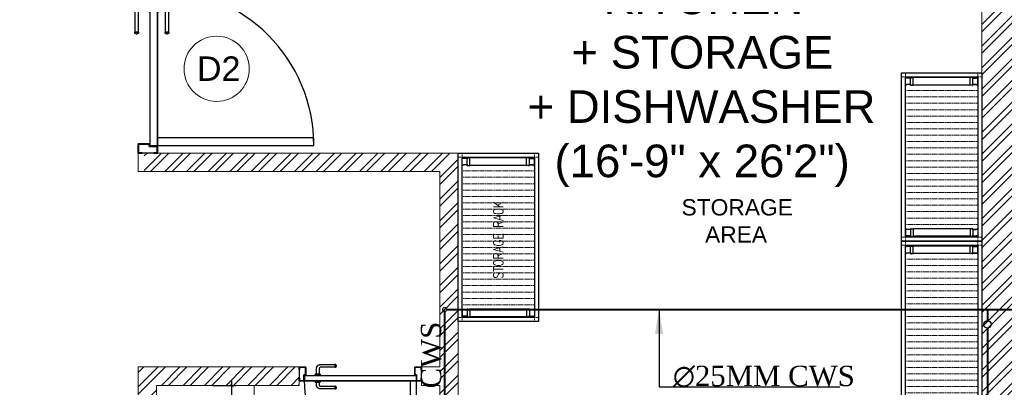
# Model space of a CAD drawing. Header units: inches. Extents: x 113025 to 158499, y 12149 to 30915.
# Tile 60 of 167: x 125153 to 125394, y 21377 to 21467. Entities that reach past the tile are written whole.
import ezdxf

# ---------------------------------------------------------------- set-up
doc = ezdxf.new("R2010")
doc.units = ezdxf.units.IN
doc.header["$MEASUREMENT"] = 0
doc.header["$PDMODE"] = 34
doc.linetypes.add('IHCL-P-MEZZANINE FLOOR PLAN$0$HIDDEN', pattern=[0.375, 0.25, -0.125])
for name, color, linetype, lineweight in [('00-GRIDTEXT', 1, 'Continuous', 13), ('EQUIPMENT', 7, 'Continuous', 25), ('KIT TEXT.', 5, 'Continuous', 5), ('PD_BRICK WALL_115', 134, 'Continuous', 30), ('PD_BRICK WALL_230', 4, 'Continuous', 50), ('PD_DOOR', 42, 'Continuous', 25), ('PD_HATCH', 45, 'Continuous', 9), ('PP-Domestic  Cold Water Supply', 5, 'Continuous', 25), ('PP-TEXT', 7, 'Continuous', 40)]:
    doc.layers.add(name, color=color, linetype=linetype, lineweight=lineweight)
for name, color, linetype in [('45', 7, 'Continuous'), ('KIT EQUIPMENT', 7, 'Continuous'), ('PD_025_TEXT', 61, 'Continuous'), ('PP--DIM', 7, 'Continuous'), ('THIET-BI', 21, 'Continuous')]:
    doc.layers.add(name, color=color, linetype=linetype)
doc.styles.add('ISO', font='isocp.shx', dxfattribs={"height": 250})
doc.styles.add('MtX_Times_New_Roman', font='times.ttf')
doc.styles.get("Standard").update_dxf_attribs({"font": 'arial.ttf', "height": 6})
doc.styles.add('style1', font='arial.ttf', dxfattribs={"height": 500})
doc.styles.add('TIMES NEW ROMAN', font='times.ttf')
doc.dimstyles.new('PP-DIM', dxfattribs={"dimtxt": 4, "dimasz": 1, "dimexe": 1, "dimexo": 1, "dimgap": 0.09, "dimtad": 0, "dimdec": 0, "dimzin": 0, "dimdsep": 46, "dimlunit": 4, "dimtxsty": 'TIMES NEW ROMAN', "dimblk": 'ARCHTICK', "dimcen": 0.09, "dimdle": 1, "dimclrd": 256, "dimclre": 256, "dimclrt": 256, "dimadec": 0, "dimazin": 0, "dimtfac": 1, "dimtdec": 4, "dimtofl": 0, "dimtmove": 1, "dimatfit": 3, "dimfxl": 1, "dimtolj": 1, "dimtzin": 0, "dimlwd": -1, "dimlwe": -1, "dimarcsym": 0})

# ---------------------------------------------------------------- blocks, each defined once
blk = doc.blocks.new('door 1')
at = {"layer": 'PD_DOOR', "color": 251}
for p, q in [((159755.9, 15337.6), (159695.9, 15337.6)), ((159695.9, 15337.6), (159695.9, 15312.6)), ((159695.9, 15312.6), (159695.9, 15337.6)), ((159695.9, 15337.6), (159755.9, 15337.6)), ((159695.9, 15212.6), (159695.9, 15337.6)), ((159697.9, 15312.6), (159697.9, 15335.6)), ((159697.9, 15335.6), (159753.9, 15335.6)), ((159753.9, 15335.6), (159697.9, 15335.6)), ((159697.9, 15335.6), (159697.9, 15312.6)), ((159753.9, 15335.6), (159753.9, 15267.6)), ((159753.9, 15267.6), (159753.9, 15335.6)), ((159755.9, 15265.6), (159755.9, 15337.6)), ((159755.9, 15337.6), (159755.9, 15265.6)), ((160472.9, 15356.5), (160472.9, 15360.1)), ((160472.9, 15360.1), (160472.9, 15356.5)), ((160602.9, 15360.1), (160472.9, 15360.1)), ((160472.9, 15360.1), (160472.9, 15359.7)), ((160472.9, 15335.1), (160472.9, 15360.1)), ((160472.9, 15359.7), (160472.9, 15335.6)), ((160472.9, 15335.1), (160472.9, 15338.8)), ((160472.9, 15338.8), (160472.9, 15335.1)), ((160472.9, 15335.6), (160472.9, 15335.1)), ((160472.9, 15335.1), (160602.9, 15335.1)), ((160615.4, 15322.6), (160615.4, 15272.6)), ((160640.4, 15272.6), (160640.4, 15322.6)), ((160795.9, 15337.6), (160735.9, 15337.6)), ((160735.9, 15337.6), (160735.9, 15265.6)), ((160735.9, 15265.6), (160735.9, 15337.6)), ((160735.9, 15337.6), (160795.9, 15337.6)), ((160737.9, 15267.6), (160737.9, 15335.6)), ((160737.9, 15335.6), (160793.9, 15335.6)), ((160793.9, 15335.6), (160737.9, 15335.6)), ((160737.9, 15335.6), (160737.9, 15267.6)), ((160793.9, 15335.6), (160793.9, 15312.6)), ((160793.9, 15312.6), (160793.9, 15335.6)), ((160795.9, 15312.6), (160795.9, 15337.6)), ((160795.9, 15337.6), (160795.9, 15312.6)), ((160795.9, 15337.6), (160795.9, 15212.6)), ((159695.9, 15312.6), (159697.9, 15312.6)), ((159697.9, 15312.6), (159695.9, 15312.6)), ((159753.9, 15267.6), (159738.9, 15267.6)), ((159738.9, 15267.6), (159738.9, 15214.6)), ((159738.9, 15214.6), (159738.9, 15267.6)), ((159738.9, 15267.6), (159753.9, 15267.6)), ((159740.9, 15212.6), (159740.9, 15265.6)), ((159740.9, 15265.6), (159755.9, 15265.6)), ((159755.9, 15265.6), (159740.9, 15265.6)), ((159740.9, 15265.6), (159740.9, 15212.6)), ((160747.9, 15262.6), (159743.9, 15262.6)), ((159743.9, 15262.6), (159743.9, 15212.6)), ((160747.9, 15262.6), (159743.9, 15262.6)), ((159743.9, 15262.6), (159743.9, 15212.6)), ((160605.4, 15272.6), (160605.4, 15262.6)), ((160622.1, 15272.6), (160605.4, 15272.6)), ((160605.4, 15272.6), (160622.1, 15272.6)), ((160650.4, 15262.6), (160605.4, 15262.6)), ((160605.4, 15262.6), (160650.4, 15262.6)), ((160640.4, 15272.6), (160615.4, 15272.6)), ((160615.4, 15272.6), (160621.7, 15272.6)), ((160617.9, 15267.6), (160617.9, 15262.6)), ((160637.9, 15267.6), (160617.9, 15267.6)), ((160617.9, 15267.6), (160637.9, 15267.6)), ((160637.9, 15262.6), (160617.9, 15262.6)), ((160617.9, 15262.6), (160637.9, 15262.6)), ((160621.7, 15272.6), (160624.7, 15272.6)), ((160624.7, 15272.6), (160627.9, 15272.6)), ((160627.9, 15272.6), (160631.2, 15272.6)), ((160627.9, 15272.6), (160650.4, 15272.6)), ((160631.2, 15272.6), (160634.2, 15272.6)), ((160650.4, 15272.6), (160633.8, 15272.6)), ((160634.2, 15272.6), (160640.4, 15272.6)), ((160637.9, 15262.6), (160637.9, 15267.6)), ((160650.4, 15262.6), (160650.4, 15272.6)), ((160735.9, 15265.6), (160750.9, 15265.6)), ((160750.9, 15265.6), (160735.9, 15265.6)), ((160752.9, 15267.6), (160737.9, 15267.6)), ((160737.9, 15267.6), (160752.9, 15267.6)), ((160747.9, 15212.6), (160747.9, 15262.6)), ((160747.9, 15262.6), (160747.9, 15212.6)), ((160750.9, 15265.6), (160750.9, 15212.6)), ((160750.9, 15212.6), (160750.9, 15265.6)), ((160752.9, 15214.6), (160752.9, 15267.6)), ((160752.9, 15267.6), (160752.9, 15214.6)), ((160793.9, 15312.6), (160795.9, 15312.6)), ((160795.9, 15312.6), (160793.9, 15312.6)), ((159697.9, 15237.6), (159695.9, 15237.6)), ((159695.9, 15237.6), (159695.9, 15212.6)), ((159695.9, 15212.6), (159695.9, 15237.6)), ((159695.9, 15237.6), (159697.9, 15237.6)), ((159695.9, 15212.6), (159740.9, 15212.6)), ((159740.9, 15212.6), (159695.9, 15212.6)), ((159695.9, 15212.6), (159743.9, 15212.6)), ((159743.9, 15212.6), (159695.9, 15212.6)), ((159697.9, 15214.6), (159697.9, 15237.6)), ((159697.9, 15237.6), (159697.9, 15214.6)), ((159738.9, 15214.6), (159697.9, 15214.6)), ((159697.9, 15214.6), (159738.9, 15214.6)), ((159793.9, 15212.6), (159743.9, 15212.6)), ((159743.9, 15212.6), (159743.9, 14208.6)), ((159743.9, 15212.6), (160747.9, 15212.6)), ((159743.9, 15212.6), (159793.9, 15212.6)), ((159743.9, 15212.6), (159793.9, 15212.6)), ((159793.9, 15212.6), (159743.9, 15212.6)), ((159793.9, 14208.6), (159793.9, 15212.6)), ((159793.9, 15212.6), (160747.9, 15212.6)), ((159793.9, 15212.6), (160747.9, 15212.6)), ((160747.9, 15212.6), (159793.9, 15212.6)), ((160605.4, 15212.6), (160605.4, 15202.6)), ((160605.4, 15212.6), (160650.4, 15212.6)), ((160639.2, 15212.6), (160605.4, 15212.6)), ((160605.4, 15202.6), (160650.4, 15202.6)), ((160650.4, 15202.6), (160605.4, 15202.6)), ((160615.4, 15202.6), (160615.4, 15177.6)), ((160615.4, 15202.6), (160640.4, 15202.6)), ((160640.4, 15202.6), (160615.4, 15202.6)), ((160617.9, 15212.6), (160617.9, 15207.6)), ((160617.9, 15212.6), (160637.9, 15212.6)), ((160618.3, 15212.6), (160617.9, 15212.6)), ((160617.9, 15207.6), (160637.9, 15207.6)), ((160637.9, 15207.6), (160617.9, 15207.6)), ((160637.9, 15212.6), (160618.3, 15212.6)), ((160637.9, 15207.6), (160637.9, 15212.6)), ((160650.4, 15212.6), (160639.2, 15212.6)), ((160640.4, 15177.6), (160640.4, 15202.6)), ((160650.4, 15202.6), (160650.4, 15212.6)), ((160747.9, 15212.6), (160795.9, 15212.6)), ((160795.9, 15212.6), (160747.9, 15212.6)), ((160750.9, 15212.6), (160795.9, 15212.6)), ((160795.9, 15212.6), (160750.9, 15212.6)), ((160793.9, 15214.6), (160752.9, 15214.6)), ((160752.9, 15214.6), (160793.9, 15214.6)), ((160795.9, 15237.6), (160793.9, 15237.6)), ((160793.9, 15237.6), (160793.9, 15214.6)), ((160793.9, 15214.6), (160793.9, 15237.6)), ((160793.9, 15237.6), (160795.9, 15237.6)), ((160795.9, 15212.6), (160795.9, 15237.6)), ((160795.9, 15237.6), (160795.9, 15212.6)), ((160472.9, 15165.1), (160472.9, 15161.5)), ((160472.9, 15161.5), (160472.9, 15165.1)), ((160602.9, 15165.1), (160472.9, 15165.1)), ((160472.9, 15165.1), (160472.9, 15164.7)), ((160472.9, 15140.1), (160472.9, 15165.1)), ((160472.9, 15164.7), (160472.9, 15140.6)), ((160472.9, 15143.8), (160472.9, 15140.1)), ((160472.9, 15140.1), (160472.9, 15143.8)), ((160472.9, 15140.6), (160472.9, 15140.1)), ((160472.9, 15140.1), (160602.9, 15140.1)), ((159743.9, 14208.6), (159793.9, 14208.6))]:
    blk.add_line(p, q, dxfattribs=at)
at = {"layer": 'PD_DOOR', "color": 251, "flags": 128}
for points in [[(160460.4, 15347.6), (160460.5, 15348.1), (160460.5, 15348.6), (160460.5, 15349.1), (160460.6, 15349.6), (160460.7, 15350.1), (160460.8, 15350.6), (160460.9, 15351.1), (160461.1, 15351.6), (160461.2, 15352), (160461.4, 15352.5), (160461.6, 15353), (160461.9, 15353.4), (160462.1, 15353.9), (160462.4, 15354.3), (160462.6, 15354.7), (160462.9, 15355.1), (160463.2, 15355.5), (160463.5, 15355.9), (160463.9, 15356.3), (160464.2, 15356.6), (160464.6, 15357), (160465, 15357.3), (160465.4, 15357.6), (160465.8, 15357.9), (160466.2, 15358.2), (160466.6, 15358.4), (160467, 15358.7), (160467.5, 15358.9), (160467.9, 15359.1), (160468.4, 15359.3), (160468.9, 15359.5), (160469.4, 15359.6), (160469.8, 15359.8), (160470.3, 15359.9), (160470.8, 15360), (160471.3, 15360), (160471.8, 15360.1), (160472.3, 15360.1), (160472.8, 15360.1), (160472.9, 15360.1)], [(160472.9, 15335.1), (160472.4, 15335.2), (160471.9, 15335.2), (160471.4, 15335.2), (160470.9, 15335.3), (160470.5, 15335.4), (160470, 15335.5), (160469.5, 15335.6), (160469, 15335.8), (160468.5, 15335.9), (160468.1, 15336.1), (160467.6, 15336.3), (160467.2, 15336.6), (160466.7, 15336.8), (160466.3, 15337.1), (160465.9, 15337.3), (160465.5, 15337.6), (160465.1, 15337.9), (160464.7, 15338.2), (160464.3, 15338.6), (160464, 15338.9), (160463.6, 15339.3), (160463.3, 15339.7), (160463, 15340.1), (160462.7, 15340.5), (160462.4, 15340.9), (160462.2, 15341.3), (160461.9, 15341.8), (160461.7, 15342.2), (160461.5, 15342.7), (160461.3, 15343.1), (160461.1, 15343.6), (160461, 15344.1), (160460.8, 15344.5), (160460.7, 15345), (160460.6, 15345.5), (160460.5, 15346), (160460.5, 15346.5), (160460.5, 15347), (160460.4, 15347.5), (160460.4, 15347.6)], [(160640.4, 15322.6), (160640.4, 15324.1), (160640.3, 15325.6), (160640.2, 15327.1), (160640, 15328.6), (160639.7, 15330.1), (160639.4, 15331.6), (160639, 15333), (160638.5, 15334.4), (160638, 15335.9), (160637.5, 15337.2), (160636.9, 15338.6), (160636.2, 15340), (160635.5, 15341.3), (160634.7, 15342.6), (160633.9, 15343.8), (160633, 15345), (160632.1, 15346.2), (160631.1, 15347.4), (160630.1, 15348.5), (160629.1, 15349.5), (160628, 15350.6), (160626.8, 15351.5), (160625.7, 15352.5), (160624.4, 15353.4), (160623.2, 15354.2), (160621.9, 15355), (160620.6, 15355.7), (160619.3, 15356.4), (160617.9, 15357), (160616.5, 15357.6), (160615.1, 15358.1), (160613.7, 15358.6), (160612.2, 15359), (160610.8, 15359.3), (160609.3, 15359.6), (160607.8, 15359.8), (160606.3, 15360), (160604.8, 15360.1), (160603.3, 15360.1), (160602.9, 15360.1)], [(160602.9, 15335.1), (160603.4, 15335.1), (160603.9, 15335.1), (160604.4, 15335.1), (160604.9, 15335), (160605.4, 15334.9), (160605.9, 15334.8), (160606.4, 15334.7), (160606.9, 15334.5), (160607.3, 15334.3), (160607.8, 15334.2), (160608.3, 15334), (160608.7, 15333.7), (160609.2, 15333.5), (160609.6, 15333.2), (160610, 15333), (160610.4, 15332.7), (160610.8, 15332.4), (160611.2, 15332), (160611.6, 15331.7), (160611.9, 15331.4), (160612.2, 15331), (160612.6, 15330.6), (160612.9, 15330.2), (160613.2, 15329.8), (160613.5, 15329.4), (160613.7, 15329), (160614, 15328.5), (160614.2, 15328.1), (160614.4, 15327.6), (160614.6, 15327.2), (160614.8, 15326.7), (160614.9, 15326.2), (160615.1, 15325.7), (160615.2, 15325.3), (160615.3, 15324.8), (160615.3, 15324.3), (160615.4, 15323.8), (160615.4, 15323.3), (160615.4, 15322.8), (160615.4, 15322.6)], [(160460.4, 15152.6), (160460.5, 15153.1), (160460.5, 15153.6), (160460.5, 15154.1), (160460.6, 15154.6), (160460.7, 15155.1), (160460.8, 15155.6), (160460.9, 15156.1), (160461.1, 15156.6), (160461.2, 15157), (160461.4, 15157.5), (160461.6, 15158), (160461.9, 15158.4), (160462.1, 15158.9), (160462.4, 15159.3), (160462.6, 15159.7), (160462.9, 15160.1), (160463.2, 15160.5), (160463.5, 15160.9), (160463.9, 15161.3), (160464.2, 15161.6), (160464.6, 15162), (160465, 15162.3), (160465.4, 15162.6), (160465.8, 15162.9), (160466.2, 15163.2), (160466.6, 15163.4), (160467, 15163.7), (160467.5, 15163.9), (160467.9, 15164.1), (160468.4, 15164.3), (160468.9, 15164.5), (160469.4, 15164.6), (160469.8, 15164.8), (160470.3, 15164.9), (160470.8, 15165), (160471.3, 15165), (160471.8, 15165.1), (160472.3, 15165.1), (160472.8, 15165.1), (160472.9, 15165.1)], [(160472.9, 15140.1), (160472.4, 15140.2), (160471.9, 15140.2), (160471.4, 15140.2), (160470.9, 15140.3), (160470.5, 15140.4), (160470, 15140.5), (160469.5, 15140.6), (160469, 15140.8), (160468.5, 15140.9), (160468.1, 15141.1), (160467.6, 15141.3), (160467.2, 15141.6), (160466.7, 15141.8), (160466.3, 15142.1), (160465.9, 15142.3), (160465.5, 15142.6), (160465.1, 15142.9), (160464.7, 15143.2), (160464.3, 15143.6), (160464, 15143.9), (160463.6, 15144.3), (160463.3, 15144.7), (160463, 15145.1), (160462.7, 15145.5), (160462.4, 15145.9), (160462.2, 15146.3), (160461.9, 15146.8), (160461.7, 15147.2), (160461.5, 15147.7), (160461.3, 15148.1), (160461.1, 15148.6), (160461, 15149.1), (160460.8, 15149.5), (160460.7, 15150), (160460.6, 15150.5), (160460.5, 15151), (160460.5, 15151.5), (160460.5, 15152), (160460.4, 15152.5), (160460.4, 15152.6)], [(160602.9, 15140.1), (160604.4, 15140.2), (160605.9, 15140.3), (160607.4, 15140.4), (160608.9, 15140.6), (160610.4, 15140.9), (160611.9, 15141.2), (160613.3, 15141.6), (160614.7, 15142), (160616.2, 15142.5), (160617.5, 15143.1), (160618.9, 15143.7), (160620.3, 15144.4), (160621.6, 15145.1), (160622.9, 15145.9), (160624.1, 15146.7), (160625.3, 15147.6), (160626.5, 15148.5), (160627.7, 15149.5), (160628.8, 15150.5), (160629.8, 15151.5), (160630.9, 15152.6), (160631.8, 15153.8), (160632.8, 15154.9), (160633.7, 15156.1), (160634.5, 15157.4), (160635.3, 15158.7), (160636, 15160), (160636.7, 15161.3), (160637.3, 15162.7), (160637.9, 15164.1), (160638.4, 15165.5), (160638.9, 15166.9), (160639.3, 15168.3), (160639.6, 15169.8), (160639.9, 15171.3), (160640.1, 15172.8), (160640.3, 15174.2), (160640.4, 15175.7), (160640.4, 15177.2), (160640.4, 15177.6)], [(160615.4, 15177.6), (160615.4, 15177.1), (160615.4, 15176.6), (160615.4, 15176.1), (160615.3, 15175.7), (160615.2, 15175.2), (160615.1, 15174.7), (160615, 15174.2), (160614.8, 15173.7), (160614.6, 15173.2), (160614.5, 15172.8), (160614.3, 15172.3), (160614, 15171.9), (160613.8, 15171.4), (160613.5, 15171), (160613.3, 15170.6), (160613, 15170.2), (160612.7, 15169.8), (160612.3, 15169.4), (160612, 15169), (160611.7, 15168.7), (160611.3, 15168.3), (160610.9, 15168), (160610.5, 15167.7), (160610.1, 15167.4), (160609.7, 15167.1), (160609.3, 15166.9), (160608.8, 15166.6), (160608.4, 15166.4), (160607.9, 15166.2), (160607.5, 15166), (160607, 15165.8), (160606.5, 15165.7), (160606, 15165.5), (160605.6, 15165.4), (160605.1, 15165.3), (160604.6, 15165.3), (160604.1, 15165.2), (160603.6, 15165.2), (160603.1, 15165.1), (160602.9, 15165.1)]]:
    blk.add_lwpolyline(points, dxfattribs=at)
at = {"layer": 'PD_DOOR', "color": 251}
blk.add_arc((159743.9, 15212.6), 1004, 270, 0, dxfattribs=at)
blk = doc.blocks.new('DOOR1')
at = {"color": 251, "xscale": 0.03818181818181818, "yscale": 0.03818181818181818, "zscale": 0.03818181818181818, "rotation": 90}
blk.add_blockref('door 1', (-2370.94, -8406.75), dxfattribs=at)
blk = doc.blocks.new('sesrgg')
at = {"layer": 'EQUIPMENT', "color": 251, "linetype": 'Continuous'}
for p, q in [((1788352.5, 614303.9), (1788353.7, 614303.2)), ((1788400.4, 614306.9), (1788353.3, 614306.9)), ((1788356.8, 614280.4), (1788356.8, 614297.9)), ((1788393, 614276.5), (1788360.6, 614276.5)), ((1788396.9, 614280.4), (1788396.9, 614297.9)), ((1788396.9, 614280.4), (1788396.9, 614297.9)), ((1788399.9, 614303.2), (1788401.1, 614303.9)), ((1788399.9, 614303.2), (1788401.2, 614303.9)), ((1788402, 614305.2), (1788402, 614305.3)), ((1789294.6, 614305.2), (1789294.6, 614305.3)), ((1789296.7, 614303.2), (1789295.4, 614303.9)), ((1789296.7, 614303.2), (1789295.4, 614303.9)), ((1789296.2, 614306.9), (1789343.3, 614306.9)), ((1789299.7, 614280.4), (1789299.7, 614297.9)), ((1789299.7, 614280.4), (1789299.7, 614297.9)), ((1789303.6, 614276.5), (1789335.9, 614276.5)), ((1789339.8, 614280.4), (1789339.8, 614297.9)), ((1789344.1, 614303.9), (1789342.9, 614303.2)), ((1788352.5, 614274.4), (1788353.7, 614275.1)), ((1788353.2, 614271.4), (1788353.2, 614259.3)), ((1788399.9, 614258.8), (1788353.7, 614258.8)), ((1788353.8, 613904.2), (1788353.7, 614258.8)), ((1788355.4, 614273.5), (1788354.7, 614272.2)), ((1788399, 614272.2), (1788398.3, 614273.5)), ((1788399.9, 614275.1), (1788401.1, 614274.4)), ((1788399.9, 614275.1), (1788401.2, 614274.4)), ((1788400, 613904.7), (1788399.9, 614258.8)), ((1788400.4, 614271.4), (1788400.4, 614259.3)), ((1788402, 614273), (1788402, 614273)), ((1789294.6, 614273), (1789294.6, 614273)), ((1789296.7, 614275.1), (1789295.4, 614274.4)), ((1789296.7, 614275.1), (1789295.4, 614274.4)), ((1789296.2, 614271.4), (1789296.2, 614259.3)), ((1789296.6, 613904.7), (1789296.7, 614258.8)), ((1789296.7, 614258.8), (1789342.9, 614258.8)), ((1789297.6, 614272.2), (1789298.3, 614273.5)), ((1789341.2, 614273.5), (1789341.9, 614272.2)), ((1789342.8, 613904.2), (1789342.9, 614258.8)), ((1789344.1, 614274.4), (1789342.9, 614275.1)), ((1789343.4, 614271.4), (1789343.4, 614259.3)), ((1788352.6, 613889.1), (1788353.8, 613888.4)), ((1788352.6, 613859.6), (1788353.8, 613860.3)), ((1788353.3, 613892), (1788353.3, 613904.2)), ((1788400.4, 613856.6), (1788353.4, 613856.6)), ((1788400, 613904.7), (1788353.8, 613904.7)), ((1788355.5, 613890), (1788354.8, 613891.2)), ((1788356.9, 613883.1), (1788356.9, 613865.6)), ((1788393.1, 613887), (1788360.7, 613887)), ((1788397, 613883.2), (1788397, 613865.7)), ((1788397, 613865.6), (1788397, 613883.1)), ((1788398.3, 613890), (1788399.1, 613891.2)), ((1788400, 613888.3), (1788401.2, 613889.1)), ((1788401.2, 613889.1), (1788400, 613888.4)), ((1788400, 613860.3), (1788401.2, 613859.6)), ((1788401.2, 613859.6), (1788400, 613860.3)), ((1788400.5, 613892), (1788400.5, 613904.2)), ((1788402, 613890.4), (1788402, 613890.5)), ((1788402, 613858.2), (1788402, 613858.2)), ((1789294.5, 613890.4), (1789294.5, 613890.5)), ((1789294.5, 613858.2), (1789294.5, 613858.2)), ((1789296.6, 613888.3), (1789295.3, 613889.1)), ((1789295.3, 613889.1), (1789296.6, 613888.4)), ((1789296.6, 613860.3), (1789295.3, 613859.6)), ((1789295.3, 613859.6), (1789296.6, 613860.3)), ((1789296.1, 613892), (1789296.1, 613904.2)), ((1789296.1, 613856.6), (1789343.2, 613856.6)), ((1789296.6, 613904.7), (1789342.8, 613904.7)), ((1789298.2, 613890), (1789297.5, 613891.2)), ((1789299.6, 613883.2), (1789299.6, 613865.7)), ((1789299.6, 613865.6), (1789299.6, 613883.1)), ((1789303.5, 613887), (1789335.8, 613887)), ((1789339.7, 613883.1), (1789339.7, 613865.6)), ((1789341.1, 613890), (1789341.8, 613891.2)), ((1789344, 613889.1), (1789342.8, 613888.4)), ((1789344, 613859.6), (1789342.8, 613860.3)), ((1789343.3, 613892), (1789343.3, 613904.2))]:
    blk.add_line(p, q, dxfattribs=at)
at = {"layer": 'EQUIPMENT', "color": 251, "linetype": 'IHCL-P-MEZZANINE FLOOR PLAN$0$HIDDEN', "lineweight": 9}
for p, q in [((1788428, 613856.6), (1788428, 614306.9)), ((1788467.7, 613856.6), (1788467.7, 614306.9)), ((1788507.4, 613856.6), (1788507.4, 614306.9)), ((1788547.1, 613856.6), (1788547.1, 614306.9)), ((1788586.8, 613856.6), (1788586.8, 614306.9)), ((1788586.8, 613856.6), (1788586.8, 614306.9)), ((1788626.6, 613856.6), (1788626.6, 614306.9)), ((1788666.3, 613856.6), (1788666.3, 614306.9)), ((1788706, 613856.6), (1788706, 614306.9)), ((1788706, 613856.6), (1788706, 614306.9)), ((1788745.7, 613856.6), (1788745.7, 614306.9)), ((1788785.4, 613856.6), (1788785.4, 614306.9)), ((1788825.1, 613856.6), (1788825.1, 614306.9)), ((1788864.9, 613856.6), (1788864.9, 614306.9)), ((1788904.6, 613856.6), (1788904.6, 614306.9)), ((1788944.3, 613856.6), (1788944.3, 614306.9)), ((1788984, 613856.6), (1788984, 614306.9)), ((1789023.7, 613856.6), (1789023.7, 614306.9)), ((1789063.5, 613856.6), (1789063.5, 614306.9)), ((1789103.2, 613856.6), (1789103.2, 614306.9)), ((1789142.9, 613856.6), (1789142.9, 614306.9)), ((1789182.6, 613856.6), (1789182.6, 614306.9)), ((1789222.3, 613856.6), (1789222.3, 614306.9)), ((1789262.1, 613856.6), (1789262.1, 614306.9))]:
    blk.add_line(p, q, dxfattribs=at)
for points in [[(1788348.4, 614306.9), (1788348.4, 614332.1), (1788323.1, 614332.1), (1788323.1, 614306.9)], [(1789348.2, 614306.9), (1789348.2, 614332.1), (1789373.5, 614332.1), (1789373.5, 614306.9)], [(1788348.4, 613856.6), (1788348.4, 613831.3), (1788323.1, 613831.3), (1788323.1, 613856.6)], [(1789348.2, 613856.6), (1789348.2, 613831.3), (1789373.5, 613831.3), (1789373.5, 613856.6)]]:
    blk.add_lwpolyline(points, close=True, dxfattribs=at)
at = {"layer": 'EQUIPMENT', "color": 251, "linetype": 'Continuous'}
for centre, radius, start, end in [((1788353.3, 614305.3), 1.6, 89.991, 239.97), ((1788350.7, 614297.9), 6.07, 359.982, 59.988), ((1788350.7, 614280.4), 6.07, 299.976, 359.982), ((1788360.7, 614270.4), 6.07, 89.991, 149.997), ((1788393, 614270.4), 6.07, 29.985, 89.991), ((1788403, 614297.9), 6.07, 119.991, 179.997), ((1788403, 614297.9), 6.07, 119.994, 180), ((1788403, 614280.4), 6.07, 179.991, 239.997), ((1788403, 614280.4), 6.07, 180, 239.97), ((1788400.4, 614305.3), 1.6, 299.976, 89.991), ((1788400.3, 614305.2), 1.6, 299.973, 359.979), ((1789296.2, 614305.3), 1.6, 90.009, 240.024), ((1789296.2, 614305.2), 1.6, 180.021, 240.027), ((1789293.6, 614297.9), 6.07, 0.003, 60.009), ((1789293.6, 614297.9), 6.07, 0, 60.006), ((1789293.6, 614280.4), 6.07, 300.003, 0.009), ((1789293.6, 614280.4), 6.07, 300.03, 0), ((1789303.6, 614270.4), 6.07, 90.009, 150.015), ((1789335.9, 614270.4), 6.07, 30.003, 90.009), ((1789345.9, 614297.9), 6.07, 120.012, 180.018), ((1789345.9, 614280.4), 6.07, 180.018, 240.024), ((1789343.3, 614305.3), 1.6, 300.03, 90.009), ((1788353.3, 614273), 1.6, 119.994, 329.979), ((1788353.7, 614259.3), 0.506, 180, 269.973), ((1788400.4, 614273), 1.6, 209.967, 59.988), ((1788399.9, 614259.3), 0.506, 269.973, 359.982), ((1788400.3, 614273), 1.6, 359.967, 59.973), ((1789296.2, 614273), 1.6, 120.027, 180.033), ((1789296.2, 614273), 1.6, 120.012, 330.033), ((1789296.7, 614259.3), 0.506, 180.018, 270.027), ((1789343.3, 614273), 1.6, 210.021, 60.006), ((1789342.9, 614259.3), 0.506, 270.027, 0), ((1788353.4, 613890.4), 1.6, 29.985, 239.97), ((1788353.4, 613858.2), 1.6, 119.994, 269.973), ((1788353.8, 613904.2), 0.506, 89.991, 180), ((1788350.8, 613883.1), 6.07, 359.982, 59.988), ((1788350.8, 613865.6), 6.07, 299.976, 359.982), ((1788360.7, 613893.1), 6.07, 209.967, 269.973), ((1788393.1, 613893.1), 6.07, 269.973, 329.979), ((1788403.1, 613883.1), 6.07, 119.994, 180), ((1788403.1, 613883.1), 6.07, 119.991, 179.997), ((1788403.1, 613865.6), 6.07, 179.991, 239.997), ((1788403.1, 613865.6), 6.07, 180, 239.97), ((1788400.4, 613890.4), 1.6, 299.976, 149.997), ((1788400, 613904.2), 0.506, 359.982, 89.991), ((1788400.4, 613858.2), 1.6, 269.973, 59.988), ((1788400.4, 613890.4), 1.6, 299.973, 359.979), ((1788400.4, 613858.2), 1.6, 359.967, 59.973), ((1789296.1, 613890.4), 1.6, 30.003, 240.024), ((1789296.1, 613890.4), 1.6, 180.021, 240.027), ((1789296.1, 613858.2), 1.6, 120.027, 180.033), ((1789296.1, 613858.2), 1.6, 120.012, 270.027), ((1789296.6, 613904.2), 0.506, 90.009, 180.018), ((1789293.5, 613883.1), 6.07, 0, 60.006), ((1789293.5, 613883.1), 6.07, 0.003, 60.009), ((1789293.5, 613865.6), 6.07, 300.003, 0.009), ((1789293.5, 613865.6), 6.07, 300.03, 0), ((1789303.5, 613893.1), 6.07, 210.021, 270.027), ((1789335.8, 613893.1), 6.07, 270.027, 330.033), ((1789345.8, 613883.1), 6.07, 120.012, 180.018), ((1789345.8, 613865.6), 6.07, 180.018, 240.024), ((1789343.2, 613890.4), 1.6, 300.03, 150.015), ((1789342.8, 613904.2), 0.506, 0, 90.009), ((1789343.2, 613858.2), 1.6, 270.027, 60.006)]:
    blk.add_arc(centre, radius, start, end, dxfattribs=at)
at = {"layer": 'KIT EQUIPMENT', "color": 251}
for points in [[(1789373.5, 614332.1), (1789373.5, 613831.3), (1788323.1, 613831.3), (1788323.1, 614332.1)], [(1789348.2, 614306.9), (1789348.2, 613856.6), (1788348.4, 613856.6), (1788348.4, 614306.9)]]:
    blk.add_lwpolyline(points, close=True, dxfattribs=at)
blk = doc.blocks.new('A$C6E471120')
at = {"layer": 'EQUIPMENT', "color": 251, "rotation": 90}
for p in [(613831.3, -1792911.3), (611068.2, -1793412.1), (613831.3, -1793961.7)]:
    blk.add_blockref('sesrgg', p, dxfattribs=at)
at = {"layer": 'KIT TEXT.', "color": 251, "insert": (-2983, -4820.8, 488.6), "char_height": 60.175, "width": 1100.284, "attachment_point": 7, "rotation": 90, "style": 'ISO'}
blk.add_mtext('{\\Fromans|c0;\\W0.8;STORAGE RACK}', dxfattribs=at)
at = {"layer": 'PD_025_TEXT', "color": 251, "insert": (-2045.9, -4326), "char_height": 101.6, "width": 1029.058, "attachment_point": 1, "style": 'style1'}
blk.add_mtext('\\pi174.52;STORAGE \\P\\pi321.17;AREA', dxfattribs=at)
blk = doc.blocks.new('FIRST FLOOR PLAN 0')
at = {"layer": 'PD_HATCH', "lineweight": 5}
h = blk.add_hatch(dxfattribs=at)
h.set_pattern_fill('ANSI32', color=251, scale=10)
h.set_pattern_definition([(45, (-550.7706, -242.3818), (-2.65165, 2.65165), []), (45, (-549.0028, -242.3818), (-2.65165, 2.65165), [])])
h.paths.add_polyline_path([(-540, -240.3), (-583.25, -240.3), (-583.25, -244.8), (-540, -244.8)])
h.paths.add_polyline_path([(-625.25, -240.3), (-668.5, -240.3), (-668.5, -244.8), (-625.25, -244.8)], flags=17)
h.paths.add_polyline_path([(-540, -323.5), (-540, -328), (-378, -328), (-378, -323.5), (-531, -323.5), (-531, -234), (-471, -234), (-471, -258), (-466.5, -258), (-466.5, -234), (-387, -234), (-387, -262), (-382.5, -262), (-382.5, -103), (-378, -103), (-378, -98.5), (-387, -98.5), (-387, -225), (-531, -225), (-531, -9), (-540, -9)])
h.paths.add_polyline_path([(-595.5, -332.94), (-591, -332.94), (-591, -328), (-582, -328), (-582, -323.5), (-668.5, -323.5), (-668.5, -168), (-745.5, -168), (-745.5, -172.5), (-673, -172.5), (-673, -323.5), (-729, -323.5), (-729, -328), (-595.5, -328)])
h = blk.add_hatch(dxfattribs=at)
h.set_pattern_fill('ANSI32', color=251, scale=10)
h.set_pattern_definition([(45, (-134142.243, -19588.7534), (-2.65165043, 2.65165043), []), (45, (-134140.475, -19588.7534), (-2.65165043, 2.65165043), [])])
h.paths.add_polyline_path([(-707.5, -220.5), (-747, -220.5), (-747, -310), (-742.5, -310), (-742.5, -225), (-707.5, -225)])
at = {"layer": 'PD_BRICK WALL_115', "color": 251, "lineweight": 5}
for p, q in [((-747, -220.5), (-747, -310)), ((-747, -220.5), (-707.5, -220.5)), ((-742.5, -225), (-742.5, -310)), ((-742.5, -225), (-707.5, -225))]:
    blk.add_line(p, q, dxfattribs=at)
for points in [[(-378, -323.5), (-531, -323.5), (-531, -234), (-471, -234), (-471, -258), (-466.5, -258), (-466.5, -234), (-387, -234), (-387, -262), (-382.5, -262), (-382.5, -103), (-378, -103), (-378, -98.5), (-387, -98.5), (-387, -225), (-531, -225), (-531, -9), (-540, -9), (-540, -323.5), (-540, -323.5)], [(-673, -323.5), (-673, -225), (-677.5, -225), (-677.5, -220.5), (-673, -220.5), (-673, -220.5), (-673, -220.5), (-673, -219.5), (-673, -219.5), (-673, -172.5), (-741, -172.5), (-741, -172.5), (-741, -172.5), (-741, -172.5), (-747, -172.5), (-747, -168), (-668.5, -168), (-668.5, -323.5)]]:
    blk.add_lwpolyline(points, dxfattribs=at)
at = {"layer": 'PD_BRICK WALL_230', "color": 251, "lineweight": 5}
blk.add_line((-707.5, -220.5), (-707.5, -225), dxfattribs=at)
at = {"layer": 'PD_DOOR', "color": 251, "lineweight": 5}
blk.add_circle((-727.74, -147.32), 8, dxfattribs=at)
at = {"layer": 'THIET-BI', "color": 251, "lineweight": 5}
blk.add_line((-718.5, -225), (-718.5, -261), dxfattribs=at)
at = {"layer": '00-GRIDTEXT', "color": 251, "xscale": 0.03937007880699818, "yscale": 0.03937007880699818, "zscale": 0.03937007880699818}
blk.add_blockref('A$C6E471120', (-540, -9), dxfattribs=at)
at = {"layer": 'PD_DOOR', "color": 251, "ltscale": 25}
blk.add_blockref('DOOR1', (2209.56, 2141.27), dxfattribs=at)
at = {"layer": 'PD_DOOR', "color": 251, "ltscale": 25, "xscale": -0.7142857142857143, "yscale": 0.7142857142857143, "zscale": 0.7142857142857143, "rotation": 89.99999999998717}
blk.add_blockref('DOOR1', (-2326.98, -2332.33), dxfattribs=at)
at = {"layer": 'PD_025_TEXT', "color": 251, "insert": (-673.4, -125.92), "char_height": 8, "width": 128.4952, "attachment_point": 1, "style": 'style1'}
blk.add_mtext('\\pi40.589;KITCHEN \\P\\pi32.72;+ STORAGE\\P\\pi21.937;+ DISHWASHER\\P\\pi28.559;(16\'-9" x 26\'2")', dxfattribs=at)
at = {"layer": 'PD_DOOR', "color": 251, "insert": (-732.6, -144.29), "char_height": 6, "width": 47.1418, "attachment_point": 1}
blk.add_mtext('D2', dxfattribs=at)
blk = doc.blocks.new('_ArchTick')
at = {"color": 0, "linetype": 'ByBlock', "const_width": 0.15}
blk.add_lwpolyline([(-0.5, -0.5), (0.5, 0.5)], dxfattribs=at)
blk = doc.blocks.new('*D693')
at = {"layer": 'Defpoints', "color": 0, "transparency": 16777216}
for p in [(125199.05, 21377.6), (125204.71, 21377.6), (125199.05, 21359.6)]:
    blk.add_point(p, dxfattribs=at)
at = {"layer": 'PP--DIM', "ltscale": 12, "transparency": 16777216}
for p, q in [((125200.05, 21377.6), (125205.71, 21377.6)), ((125204.71, 21378.6), (125204.71, 21373.83)), ((125204.71, 21358.6), (125204.71, 21363.38)), ((125200.05, 21359.6), (125205.71, 21359.6))]:
    blk.add_line(p, q, dxfattribs=at)
at = {"layer": 'PP--DIM', "transparency": 16777216}
for p, rotation in [((125204.71, 21377.6), 90), ((125204.71, 21359.6), 270)]:
    blk.add_blockref('_ArchTick', p, dxfattribs=dict(at, rotation=rotation))
at = {"layer": 'PP--DIM', "transparency": 16777216, "insert": (125204.71, 21368.6), "char_height": 4, "attachment_point": 5, "rotation": 90, "style": 'TIMES NEW ROMAN'}
blk.add_mtext('\\A1;1\'-6"', dxfattribs=at)

msp = doc.modelspace()

# ---------------------------------------------------------------- linework, layer by layer
at = {"layer": 'PP-Domestic  Cold Water Supply'}
for points in [[(125399.87, 21396.2, 0.5, 0.5, 0), (125257.55, 21396.2, 0.5, 0.5, 0)], [(125257.05, 21395.7, 0.5, 0.5, 0), (125257.05, 21318.36, 0.5, 0.5, 0)], [(125390.23, 21391.64, 0.5, 0.5, 0), (125390.23, 21305.35, 0.5, 0.5, 0), (125397.82, 21305.35, 0.5, 0.5, 0)]]:
    msp.add_lwpolyline(points, format="xyseb", dxfattribs=at)
at = {"layer": 'PP-Domestic  Cold Water Supply', "const_width": 0.5}
msp.add_lwpolyline([(125390.23, 21393.48), (125390.23, 21396.2)], dxfattribs=at)
at = {"layer": 'PP-Domestic  Cold Water Supply'}
for centre, radius in [((125257.05, 21396.2), 0.5), ((125390.23, 21392.56), 0.921)]:
    msp.add_circle(centre, radius, dxfattribs=at)

# ---------------------------------------------------------------- block references
at = {"color": 251}
for p in [(124524.88, 21602.6), (125928.82, 21602.6)]:
    msp.add_blockref('FIRST FLOOR PLAN 0', p, dxfattribs=at)

# ---------------------------------------------------------------- texts
at = {"layer": 'PP-TEXT', "style": 'MtX_Times_New_Roman'}
msp.add_text('∅ 25MM CWS ', height=5, rotation=90, dxfattribs=at).set_placement((125256.18, 21346.68))
msp.add_text('∅25MM CWS ', height=5, dxfattribs=at).set_placement((125313.02, 21377.41))

# ---------------------------------------------------------------- dimensions: what is measured, and where the dimension line sits
at = {"layer": 'PP--DIM', "ltscale": 12}
dim = msp.add_aligned_dim(p1=(125199.05, 21359.6), p2=(125199.05, 21377.6), distance=-5.66, dimstyle='PP-DIM', override={"dimblk": 'ArchTick'}, dxfattribs=at)
dim.commit()
dim.dimension.update_dxf_attribs({"geometry": '*D693', "text_midpoint": (125204.71, 21368.6)})

# ---------------------------------------------------------------- leaders
at = {"layer": '45'}
msp.add_leader([(125309.62, 21396.2), (125309.62, 21377.24), (125354.01, 21377.24)], dimstyle='PP-DIM', override={"dimasz": 6, "dimgap": 0.09, "dimtad": 0}, dxfattribs=at)

doc.saveas('drawing.dxf')
